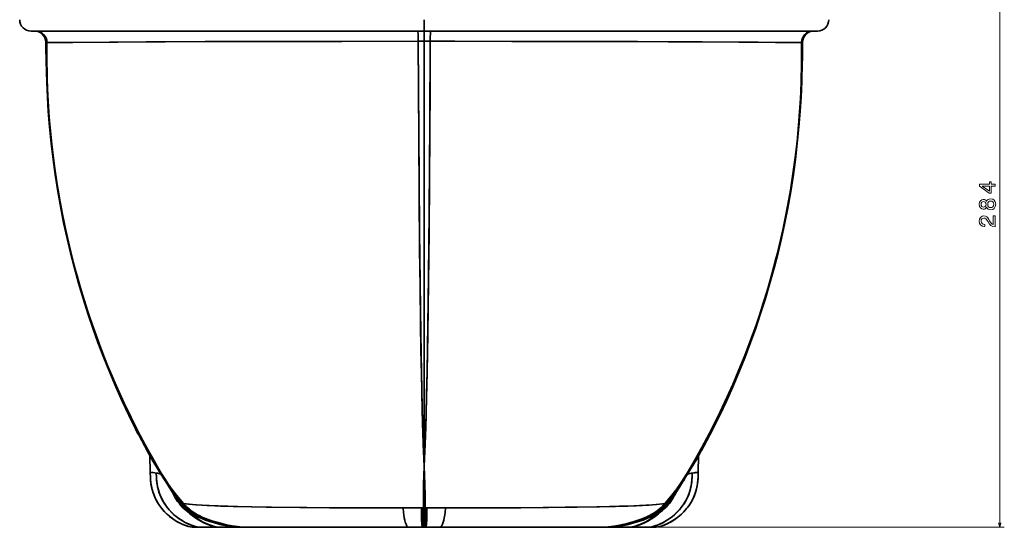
# Model space of a CAD drawing. Extents: x 405 to 1701, y 24 to 1432.
# Tile 4 of 7: x 417 to 850, y 928 to 1151. Entities that reach past the tile are written whole.
import ezdxf

# ---------------------------------------------------------------- set-up
doc = ezdxf.new("R2010")
doc.units = 0

msp = doc.modelspace()

# ---------------------------------------------------------------- linework, layer by layer
at = {"color": 8, "lineweight": 13}
for p, q in [((847.74, 927.63), (847.74, 1212)), ((676.46, 927.63), (849.74, 927.63))]:
    msp.add_line(p, q, dxfattribs=at)
at = {"color": 7, "lineweight": 35, "ltscale": 0.125}
msp.add_line((594.51, 1146.08), (594.51, 1151.08), dxfattribs=at)
msp.add_line((594.51, 1146.08), (594.51, 1151.08), dxfattribs=at)
at = {"color": 7, "lineweight": 35, "ltscale": 0.059012}
msp.add_line((594.51, 1148.44), (594.51, 1146.08), dxfattribs=at)
msp.add_line((594.51, 1148.44), (594.51, 1146.08), dxfattribs=at)
at = {"color": 7, "lineweight": 35}
for p, q in [((594.51, 1146.08), (421.52, 1146.08)), ((594.51, 1146.08), (421.53, 1146.08)), ((767.51, 1146.08), (594.51, 1146.08)), ((767.49, 1146.08), (594.51, 1146.08)), ((594.51, 954.39), (594.51, 1141.57)), ((594.51, 1141.57), (594.51, 954.39)), ((587.26, 927.63), (514.56, 927.63)), ((514.56, 927.63), (587.26, 927.63)), ((601.76, 927.63), (674.46, 927.63)), ((674.46, 927.63), (601.76, 927.63))]:
    msp.add_line(p, q, dxfattribs=at)
at = {"color": 7, "lineweight": 35, "ltscale": 0.112762}
msp.add_line((594.51, 1141.57), (594.51, 1146.08), dxfattribs=at)
msp.add_line((594.51, 1141.57), (594.51, 1146.08), dxfattribs=at)
at = {"color": 7, "lineweight": 35, "ltscale": 0.00018916}
for p, q in [((428.06, 1141.1), (428.06, 1141.09)), ((760.96, 1141.09), (760.96, 1141.1))]:
    msp.add_line(p, q, dxfattribs=at)
at = {"color": 7, "lineweight": 35, "ltscale": 0.046354}
msp.add_line((428.07, 1139.24), (428.06, 1141.1), dxfattribs=at)
at = {"color": 7, "lineweight": 35, "ltscale": 0.000399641}
msp.add_line((428.08, 1141.08), (428.06, 1141.09), dxfattribs=at)
at = {"color": 7, "lineweight": 35, "ltscale": 0.001075}
for p, q in [((428.12, 1141.07), (428.08, 1141.08)), ((760.94, 1141.08), (760.9, 1141.07))]:
    msp.add_line(p, q, dxfattribs=at)
at = {"color": 7, "lineweight": 35, "ltscale": 0.001082}
msp.add_line((428.12, 1141.07), (428.08, 1141.08), dxfattribs=at)
at = {"color": 7, "lineweight": 35, "ltscale": 0.000208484}
msp.add_line((428.13, 1141.07), (428.12, 1141.07), dxfattribs=at)
at = {"color": 7, "lineweight": 35, "ltscale": 0.000202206}
for p, q in [((428.13, 1141.07), (428.12, 1141.07)), ((760.89, 1141.07), (760.9, 1141.07))]:
    msp.add_line(p, q, dxfattribs=at)
at = {"color": 7, "lineweight": 35, "ltscale": 0.000194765}
msp.add_line((428.14, 1141.07), (428.13, 1141.07), dxfattribs=at)
at = {"color": 7, "lineweight": 35, "ltscale": 0.000206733}
for p, q in [((428.14, 1141.07), (428.13, 1141.07)), ((760.88, 1141.07), (760.89, 1141.07))]:
    msp.add_line(p, q, dxfattribs=at)
at = {"color": 7, "lineweight": 35, "ltscale": 0.000620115}
for p, q in [((428.44, 1141.01), (428.47, 1141.01)), ((760.58, 1141.01), (760.55, 1141.01))]:
    msp.add_line(p, q, dxfattribs=at)
at = {"color": 7, "lineweight": 35, "ltscale": 0.000627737}
for p, q in [((428.47, 1141.01), (428.44, 1141.01)), ((760.58, 1141.01), (760.55, 1141.01))]:
    msp.add_line(p, q, dxfattribs=at)
at = {"color": 7, "lineweight": 35, "ltscale": 0.000195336}
msp.add_line((458.69, 1141.22), (458.68, 1141.22), dxfattribs=at)
at = {"color": 7, "lineweight": 35, "ltscale": 0.066208}
for p, q in [((591.86, 1141.57), (594.51, 1141.57)), ((594.51, 1141.57), (591.86, 1141.57)), ((597.16, 1141.57), (594.51, 1141.57)), ((597.16, 1141.57), (594.51, 1141.57))]:
    msp.add_line(p, q, dxfattribs=at)
at = {"color": 7, "lineweight": 35, "ltscale": 0.000195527}
msp.add_line((760.89, 1141.07), (760.88, 1141.07), dxfattribs=at)
at = {"color": 7, "lineweight": 35, "ltscale": 0.000207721}
msp.add_line((760.9, 1141.07), (760.89, 1141.07), dxfattribs=at)
at = {"color": 7, "lineweight": 35, "ltscale": 0.001081}
msp.add_line((760.9, 1141.07), (760.94, 1141.08), dxfattribs=at)
at = {"color": 7, "lineweight": 35, "ltscale": 0.000400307}
msp.add_line((760.94, 1141.08), (760.96, 1141.09), dxfattribs=at)
at = {"color": 7, "lineweight": 35, "ltscale": 0.046375}
msp.add_line((760.95, 1139.24), (760.96, 1141.1), dxfattribs=at)
at = {"color": 7, "lineweight": 35, "ltscale": 0.009128}
for p, q in [((428.08, 1138.61), (428.07, 1138.97)), ((760.94, 1138.61), (760.95, 1138.97))]:
    msp.add_line(p, q, dxfattribs=at)
at = {"color": 7, "lineweight": 35, "ltscale": 0.002311}
msp.add_line((592.22, 1079.76), (592.22, 1079.66), dxfattribs=at)
at = {"color": 7, "lineweight": 35, "ltscale": 0.186343}
msp.add_line((473.95, 951.79), (473.78, 959.25), dxfattribs=at)
msp.add_line((473.95, 951.79), (473.78, 959.25), dxfattribs=at)
at = {"color": 7, "lineweight": 35, "ltscale": 0.186375}
msp.add_line((715.24, 959.25), (715.07, 951.79), dxfattribs=at)
at = {"color": 7, "lineweight": 35, "ltscale": 0.186364}
msp.add_line((715.07, 951.79), (715.24, 959.25), dxfattribs=at)
at = {"color": 7, "lineweight": 35, "ltscale": 0.455504}
msp.add_line((594.51, 936.17), (594.51, 954.39), dxfattribs=at)
msp.add_line((594.51, 936.17), (594.51, 954.39), dxfattribs=at)
at = {"color": 7, "lineweight": 35, "ltscale": 0.037079}
msp.add_line((479.36, 949.95), (478.56, 951.21), dxfattribs=at)
at = {"color": 7, "lineweight": 35, "ltscale": 0.037076}
msp.add_line((709.66, 949.95), (710.46, 951.21), dxfattribs=at)
at = {"color": 7, "lineweight": 35, "ltscale": 0.001466}
msp.add_line((488.58, 938.11), (488.64, 938.1), dxfattribs=at)
at = {"color": 7, "lineweight": 35, "ltscale": 0.00147}
for p, q in [((488.64, 938.1), (488.58, 938.11)), ((700.44, 938.11), (700.38, 938.1))]:
    msp.add_line(p, q, dxfattribs=at)
at = {"color": 7, "lineweight": 35, "ltscale": 0.198819}
for p, q in [((577.24, 936.18), (585.19, 936.17)), ((603.83, 936.17), (611.79, 936.18))]:
    msp.add_line(p, q, dxfattribs=at)
at = {"color": 7, "lineweight": 35, "ltscale": 0.198818}
for p, q in [((585.19, 936.17), (577.24, 936.18)), ((603.83, 936.17), (611.79, 936.18))]:
    msp.add_line(p, q, dxfattribs=at)
at = {"color": 7, "lineweight": 35, "ltscale": 0.2039}
for p, q in [((585.19, 936.17), (593.34, 936.17)), ((585.19, 936.17), (593.34, 936.17)), ((595.68, 936.17), (603.83, 936.17))]:
    msp.add_line(p, q, dxfattribs=at)
at = {"color": 7, "lineweight": 35, "ltscale": 0.014572}
for p, q in [((593.34, 936.17), (593.93, 936.17)), ((593.34, 936.17), (593.93, 936.17)), ((595.09, 936.17), (595.68, 936.17)), ((595.09, 936.17), (595.68, 936.17))]:
    msp.add_line(p, q, dxfattribs=at)
at = {"color": 7, "lineweight": 35, "ltscale": 0.005872}
for p, q in [((593.93, 936.17), (594.16, 936.17)), ((593.93, 936.17), (594.16, 936.17)), ((594.86, 936.17), (595.09, 936.17)), ((594.86, 936.17), (595.09, 936.17))]:
    msp.add_line(p, q, dxfattribs=at)
at = {"color": 7, "lineweight": 35, "ltscale": 0.008707}
for p, q in [((594.16, 936.17), (594.51, 936.17)), ((594.16, 936.17), (594.51, 936.17)), ((594.86, 936.17), (594.51, 936.17)), ((594.51, 936.17), (594.86, 936.17))]:
    msp.add_line(p, q, dxfattribs=at)
at = {"color": 7, "lineweight": 35, "ltscale": 0.213455}
msp.add_line((594.51, 936.17), (594.51, 927.63), dxfattribs=at)
msp.add_line((594.51, 936.17), (594.51, 927.63), dxfattribs=at)
at = {"color": 7, "lineweight": 35, "ltscale": 0.203899}
msp.add_line((595.68, 936.17), (603.83, 936.17), dxfattribs=at)
at = {"color": 7, "lineweight": 35, "ltscale": 0.001465}
msp.add_line((700.38, 938.1), (700.44, 938.11), dxfattribs=at)
at = {"color": 7, "lineweight": 35, "ltscale": 0.073183}
for p, q in [((495.32, 927.63), (492.39, 927.63)), ((492.39, 927.63), (495.32, 927.63))]:
    msp.add_line(p, q, dxfattribs=at)
at = {"color": 7, "lineweight": 35, "ltscale": 0.202825}
for p, q in [((503.43, 927.63), (495.32, 927.63)), ((495.32, 927.63), (503.43, 927.63))]:
    msp.add_line(p, q, dxfattribs=at)
at = {"color": 7, "lineweight": 35, "ltscale": 0.004914}
for p, q in [((503.63, 927.63), (503.43, 927.63)), ((503.43, 927.63), (503.63, 927.63))]:
    msp.add_line(p, q, dxfattribs=at)
at = {"color": 7, "lineweight": 35, "ltscale": 0.004913}
for p, q in [((503.82, 927.63), (503.63, 927.63)), ((503.63, 927.63), (503.82, 927.63))]:
    msp.add_line(p, q, dxfattribs=at)
at = {"color": 7, "lineweight": 35, "ltscale": 0.001221}
for p, q in [((503.87, 927.63), (503.82, 927.63)), ((503.82, 927.63), (503.87, 927.63))]:
    msp.add_line(p, q, dxfattribs=at)
at = {"color": 7, "lineweight": 35, "ltscale": 0.196186}
for p, q in [((511.72, 927.63), (503.87, 927.63)), ((503.87, 927.63), (511.72, 927.63))]:
    msp.add_line(p, q, dxfattribs=at)
at = {"color": 7, "lineweight": 35, "ltscale": 0.015108}
for p, q in [((512.32, 927.63), (511.72, 927.63)), ((511.72, 927.63), (512.32, 927.63)), ((676.7, 927.63), (677.3, 927.63)), ((677.3, 927.63), (676.7, 927.63))]:
    msp.add_line(p, q, dxfattribs=at)
at = {"color": 7, "lineweight": 35, "ltscale": 0.030212}
for p, q in [((513.53, 927.63), (512.32, 927.63)), ((512.32, 927.63), (513.53, 927.63)), ((675.49, 927.63), (676.7, 927.63)), ((676.7, 927.63), (675.49, 927.63))]:
    msp.add_line(p, q, dxfattribs=at)
at = {"color": 7, "lineweight": 35, "ltscale": 0.025713}
for p, q in [((514.56, 927.63), (513.53, 927.63)), ((513.53, 927.63), (514.56, 927.63)), ((674.46, 927.63), (675.49, 927.63)), ((675.49, 927.63), (674.46, 927.63))]:
    msp.add_line(p, q, dxfattribs=at)
at = {"color": 7, "lineweight": 35, "ltscale": 0.158131}
for p, q in [((593.59, 927.63), (587.26, 927.63)), ((587.26, 927.63), (593.59, 927.63)), ((595.43, 927.63), (601.76, 927.63)), ((601.76, 927.63), (595.43, 927.63))]:
    msp.add_line(p, q, dxfattribs=at)
at = {"color": 7, "lineweight": 35, "ltscale": 0.011305}
for p, q in [((594.04, 927.63), (593.59, 927.63)), ((593.59, 927.63), (594.04, 927.63)), ((594.98, 927.63), (595.43, 927.63)), ((595.43, 927.63), (594.98, 927.63))]:
    msp.add_line(p, q, dxfattribs=at)
at = {"color": 7, "lineweight": 35, "ltscale": 0.011752}
for p, q in [((594.51, 927.63), (594.04, 927.63)), ((594.04, 927.63), (594.51, 927.63)), ((594.51, 927.63), (594.98, 927.63)), ((594.98, 927.63), (594.51, 927.63))]:
    msp.add_line(p, q, dxfattribs=at)
at = {"color": 7, "lineweight": 35, "ltscale": 0.196185}
for p, q in [((677.3, 927.63), (685.15, 927.63)), ((685.15, 927.63), (677.3, 927.63))]:
    msp.add_line(p, q, dxfattribs=at)
at = {"color": 7, "lineweight": 35, "ltscale": 0.001222}
for p, q in [((685.15, 927.63), (685.2, 927.63)), ((685.2, 927.63), (685.15, 927.63))]:
    msp.add_line(p, q, dxfattribs=at)
at = {"color": 7, "lineweight": 35, "ltscale": 0.004912}
for p, q in [((685.2, 927.63), (685.4, 927.63)), ((685.4, 927.63), (685.2, 927.63))]:
    msp.add_line(p, q, dxfattribs=at)
at = {"color": 7, "lineweight": 35, "ltscale": 0.004915}
for p, q in [((685.4, 927.63), (685.59, 927.63)), ((685.59, 927.63), (685.4, 927.63))]:
    msp.add_line(p, q, dxfattribs=at)
at = {"color": 7, "lineweight": 35, "ltscale": 0.202826}
for p, q in [((685.59, 927.63), (693.71, 927.63)), ((693.71, 927.63), (685.59, 927.63))]:
    msp.add_line(p, q, dxfattribs=at)
at = {"color": 7, "lineweight": 35, "ltscale": 0.073181}
for p, q in [((693.71, 927.63), (696.63, 927.63)), ((696.63, 927.63), (693.71, 927.63))]:
    msp.add_line(p, q, dxfattribs=at)
at = {"color": 7, "lineweight": 35}
for points in [[(428.06, 1141.09), (428.07, 1139.35), (428.14, 1134.05), (428.28, 1128.64), (428.49, 1123.08), (428.92, 1115.4), (429.2, 1111.44), (429.53, 1107.37), (429.91, 1103.2)], [(428.15, 1141.07), (428.08, 1140.3), (428.07, 1139.15), (428.08, 1138.77)], [(428.14, 1141.07), (428.14, 1141.07), (428.15, 1141.07), (428.15, 1141.07), (428.15, 1141.07), (428.15, 1141.07), (428.16, 1141.06), (428.44, 1141.01)], [(428.44, 1141.01), (428.16, 1141.06), (428.15, 1141.07), (428.15, 1141.07)], [(428.47, 1141.01), (428.45, 1133.73), (428.56, 1126.47), (428.82, 1119.28), (429.03, 1115.27), (429.5, 1108.1), (430.12, 1100.93), (430.88, 1093.78), (431.78, 1086.65), (432.81, 1079.54), (433.99, 1072.46), (435.31, 1065.41), (436.76, 1058.38), (438.36, 1051.39), (440.09, 1044.43), (441.96, 1037.5), (443.97, 1030.61), (446.12, 1023.75), (448.34, 1017.12), (450.69, 1010.53), (453.17, 1003.97), (455.79, 997.44), (456.79, 995.05), (459.68, 988.38), (462.44, 982.33), (465.49, 975.99), (468.2, 970.6), (471.01, 965.26), (473.91, 959.96), (476.91, 954.7), (479.24, 950.76), (480.7, 948.43), (482.03, 946.43), (484.11, 943.55), (486.32, 940.77), (488.64, 938.1)], [(488.64, 938.1), (486.96, 940.01), (485.45, 941.84), (483.43, 944.47), (482, 946.48), (480.19, 949.21), (478.53, 951.95), (476.38, 955.62), (474.75, 958.47), (472.34, 962.8), (470.7, 965.83), (468.25, 970.5), (466.58, 973.8), (464.15, 978.73), (461.68, 983.96), (459.89, 987.9), (457.62, 993.1), (455.19, 998.92), (453.56, 1002.98), (451.16, 1009.24), (448.77, 1015.87), (446.46, 1022.7), (444.82, 1027.83), (443.24, 1033.05), (441.74, 1038.3), (440.54, 1042.72), (439.4, 1047.14), (438.01, 1052.87), (436.73, 1058.55), (435.7, 1063.43), (434.76, 1068.24), (433.96, 1072.63), (433.23, 1076.94), (432.28, 1083.07), (431.46, 1089.02), (430.75, 1094.86), (430.15, 1100.63), (429.64, 1106.37), (429.22, 1112.1), (428.89, 1117.87), (428.64, 1123.75), (428.47, 1131.29), (428.45, 1139.74), (428.47, 1141.01)], [(591.86, 1141.57), (558.3, 1141.55), (498.15, 1141.41), (480.52, 1141.33), (438.83, 1141.09), (428.47, 1141.01)], [(428.47, 1141.01), (439.94, 1141.09), (472.2, 1141.29), (500.62, 1141.41), (555.96, 1141.55), (591.86, 1141.57)], [(591.86, 1141.57), (591.96, 1121.1), (592.21, 1080.76), (592.41, 1057.81), (592.65, 1035.18), (592.95, 1012.92), (593.25, 995.79), (593.64, 979.01), (593.86, 971.65), (594.1, 964.38), (594.51, 954.39)], [(594.51, 954.39), (593.95, 968.71), (593.64, 979.05), (593.39, 989.52), (593.07, 1005.82), (592.88, 1017.36), (592.66, 1033.61), (592.48, 1049.92), (592.26, 1074.29), (592.08, 1099.15), (591.86, 1141.57)], [(597.16, 1141.57), (596.98, 1105.83), (596.7, 1066.88), (596.56, 1051.63), (596.27, 1026.6), (596.14, 1017.29), (595.78, 996.21), (595.56, 986.19), (595.3, 976.3), (595.08, 968.86), (594.81, 961.51), (594.53, 954.81), (594.51, 954.39)], [(597.16, 1141.57), (597.06, 1121.1), (596.81, 1080.76), (596.62, 1057.81), (596.38, 1035.18), (596.07, 1012.92), (595.77, 995.79), (595.38, 979.01), (595.16, 971.65), (594.92, 964.38), (594.51, 954.39)], [(760.55, 1141.01), (741.4, 1141.15), (701.91, 1141.36), (670.59, 1141.47), (607.95, 1141.57), (597.16, 1141.57)], [(760.55, 1141.01), (749.08, 1141.09), (716.82, 1141.29), (688.4, 1141.41), (633.06, 1141.55), (597.16, 1141.57)], [(760.55, 1141.01), (760.57, 1139.53), (760.55, 1131.24), (760.4, 1124.47), (760.18, 1118.83), (759.94, 1114.31), (759.55, 1108.55), (759.23, 1104.5), (758.85, 1100.36), (758.43, 1096.34), (757.97, 1092.32), (757.47, 1088.3), (756.91, 1084.26), (756.3, 1080.14), (755.63, 1076), (754.52, 1069.66), (753.23, 1063.03), (751.79, 1056.25), (750.95, 1052.6), (750.07, 1048.93), (749.06, 1044.92), (748, 1040.9), (746.98, 1037.22), (745.93, 1033.55), (744.83, 1029.87), (743.7, 1026.24), (741.99, 1020.96), (740.22, 1015.79), (738.57, 1011.19), (736.9, 1006.69), (735.26, 1002.46), (732.81, 996.43), (730.96, 992.06), (728.12, 985.67), (727.55, 984.42), (724.72, 978.43), (722.95, 974.81), (721.31, 971.57), (718.91, 966.94), (716.47, 962.42), (713.27, 956.71), (710.17, 951.41), (708.66, 948.96), (706.94, 946.36), (705.26, 944.01), (703.49, 941.74), (701.4, 939.25), (700.38, 938.1)], [(700.38, 938.1), (701.97, 939.91), (703.98, 942.35), (705.66, 944.56), (707.34, 946.94), (708.77, 949.12), (710.5, 951.97), (712.99, 956.21), (716.22, 961.96), (718.83, 966.79), (720.33, 969.65), (723.51, 975.94), (725.58, 980.22), (728.57, 986.66), (730.3, 990.55), (733, 996.89), (735.55, 1003.2), (737.97, 1009.55), (739.52, 1013.81), (741.22, 1018.69), (742.85, 1023.58), (744.4, 1028.49), (745.71, 1032.81), (747.51, 1039.13), (749.42, 1046.34), (749.79, 1047.8), (751.46, 1054.8), (752.99, 1061.83), (754.38, 1068.89), (755.63, 1075.98), (756.74, 1083.1), (757.71, 1090.24), (758.54, 1097.4), (759.23, 1104.57), (759.78, 1111.76), (760.19, 1118.95), (760.35, 1122.83), (760.52, 1129.15), (760.58, 1135.09), (760.55, 1141.01)], [(759.11, 1103.22), (759.49, 1107.37), (759.82, 1111.44), (760.1, 1115.4), (760.53, 1123.08), (760.8, 1130.47), (760.94, 1137.63), (760.95, 1139.36), (760.96, 1141.09)], [(760.88, 1141.07), (760.87, 1141.07), (760.87, 1141.06), (760.87, 1141.06), (760.65, 1141.02), (760.58, 1141.01)], [(760.88, 1141.07), (760.88, 1141.07), (760.88, 1141.07), (760.88, 1141.07), (760.88, 1141.07), (760.87, 1141.07), (760.86, 1141.06), (760.58, 1141.01)], [(760.88, 1141.07), (760.94, 1140.3), (760.95, 1139.15), (760.95, 1138.77)], [(428.08, 1138.77), (428.16, 1132.62), (428.41, 1123.91), (428.73, 1117.02), (429.11, 1110.86), (429.66, 1103.88), (430.36, 1096.74), (431.21, 1089.5), (432.1, 1082.94), (433.28, 1075.43), (434.57, 1068.14), (435.85, 1061.64), (437.35, 1054.7), (438.83, 1048.49), (440.43, 1042.23), (442.38, 1035.11), (444.4, 1028.32), (446.49, 1021.75), (448.82, 1014.92), (450.97, 1008.94), (453.51, 1002.25), (456.11, 995.79), (458.78, 989.45), (461.57, 983.21), (464.5, 976.94), (467.47, 970.95), (468.56, 968.83)], [(760.95, 1138.77), (760.86, 1132.62), (760.61, 1123.91), (760.3, 1117.02), (759.91, 1110.86), (759.36, 1103.88), (758.66, 1096.74), (757.81, 1089.5), (756.92, 1082.94), (755.74, 1075.42), (754.45, 1068.14), (753.17, 1061.64), (751.67, 1054.7), (750.19, 1048.49), (748.6, 1042.23), (746.64, 1035.11), (744.62, 1028.32), (742.53, 1021.75), (740.21, 1014.92), (738.05, 1008.94), (735.51, 1002.26), (732.92, 995.79), (730.24, 989.45), (727.46, 983.21), (724.52, 976.95), (721.55, 970.95), (720.46, 968.83)], [(450.81, 1010.19), (452.26, 1006.22), (453.72, 1002.35), (455.19, 998.59), (456.67, 994.92), (458.15, 991.35), (459.64, 987.86), (461.13, 984.48), (462.62, 981.19), (465.58, 974.93)], [(465.58, 974.93), (463.38, 979.54), (461.26, 984.17), (459.22, 988.84), (457.72, 992.36), (456.27, 995.89), (453.48, 1003), (450.82, 1010.17)], [(723.43, 974.92), (725.63, 979.52), (727.75, 984.16), (729.8, 988.83), (731.3, 992.35), (732.75, 995.89), (735.55, 1003.01), (738.2, 1010.18)], [(723.44, 974.92), (726.41, 981.2), (729.38, 987.86), (731.61, 993.11), (733.82, 998.57), (735.29, 1002.33), (736.74, 1006.18), (738.21, 1010.18)], [(472.6, 961.36), (472.59, 961.32), (472.59, 961.3), (472.59, 961.29), (472.58, 961.28), (472.58, 961.28), (472.58, 961.28), (472.57, 961.28), (472.56, 961.3), (472.52, 961.38), (472.43, 961.6), (472.23, 961.95), (471.95, 962.49), (471.54, 963.31)], [(716.42, 961.36), (716.43, 961.32), (716.43, 961.3), (716.44, 961.29), (716.44, 961.28), (716.44, 961.28), (716.44, 961.28), (716.44, 961.28), (716.45, 961.28), (716.46, 961.3), (716.5, 961.38), (716.6, 961.6), (716.79, 961.95), (717.07, 962.49), (717.48, 963.31)], [(472.6, 961.36), (475.31, 956.56), (476.66, 954.29), (478.67, 951.04), (479.34, 950)], [(709.68, 950), (712.02, 953.73), (714.26, 957.52), (716.42, 961.36)], [(709.68, 950), (711.69, 953.19), (714.38, 957.73), (716.42, 961.36)], [(594.16, 936.17), (594.16, 941.34), (594.26, 946.65), (594.51, 954.39)], [(594.51, 954.39), (594.27, 946.8), (594.16, 941.41), (594.16, 936.17)], [(594.51, 954.39), (594.66, 949.75), (594.76, 946.66), (594.86, 941.34), (594.86, 936.17)], [(594.51, 954.39), (594.75, 946.8), (594.86, 941.41), (594.86, 936.17)], [(492.39, 927.63), (490.7, 928.05), (489.04, 928.6), (487.43, 929.28), (485.87, 930.09), (484.38, 931.01), (482.95, 932.05), (481.5, 933.28), (480.14, 934.62), (478.9, 936.07), (477.78, 937.6), (477.26, 938.4), (476.79, 939.22), (476.17, 940.41), (475.64, 941.63), (475.18, 942.88), (474.89, 943.83), (474.65, 944.78), (474.44, 945.76), (474.28, 946.75), (474.09, 948.43), (474.02, 949.55), (473.95, 951.79)], [(473.95, 951.79), (474.01, 949.77), (474.07, 948.76), (474.21, 947.24), (474.38, 946.1), (474.6, 944.97), (475.04, 943.32), (475.61, 941.71), (476.31, 940.13), (477.15, 938.59), (477.99, 937.29), (478.92, 936.04), (479.94, 934.84), (481.17, 933.58), (482.5, 932.41), (483.9, 931.34), (485.37, 930.38), (486.9, 929.54), (488.24, 928.92), (489.6, 928.4), (490.99, 927.97), (492.39, 927.63)], [(476.6, 951.51), (476.69, 949.52), (476.76, 948.53), (476.92, 947.03), (477.09, 945.91), (477.33, 944.8), (477.79, 943.13), (478.4, 941.49), (479.16, 939.87), (480.06, 938.3), (481.1, 936.79), (482.25, 935.36), (483.52, 934.02), (484.4, 933.19), (485.32, 932.41)], [(485.32, 932.41), (483.91, 933.64), (482.59, 934.98), (481.39, 936.41), (480.31, 937.92), (479.36, 939.5), (478.7, 940.81), (478.14, 942.14), (477.68, 943.49), (477.4, 944.5), (477.17, 945.51), (476.98, 946.57), (476.84, 947.62), (476.73, 948.92), (476.67, 949.78), (476.6, 951.51)], [(479.91, 949.13), (482.29, 945.63), (483.88, 943.44), (485.46, 941.37), (487.81, 938.49)], [(487.81, 938.49), (485.95, 940.75), (484.16, 943.06), (482.43, 945.43), (481.17, 947.24), (479.94, 949.07)], [(715.07, 951.79), (715.01, 949.63), (714.94, 948.55), (714.77, 946.94), (714.58, 945.73), (714.32, 944.53), (713.88, 943), (713.33, 941.51), (712.67, 940.05), (711.9, 938.65), (711.04, 937.3), (709.96, 935.86), (708.77, 934.51), (707.49, 933.25), (706.12, 932.08), (704.69, 931.04), (703.2, 930.12), (701.64, 929.31), (700.03, 928.62), (698.38, 928.06), (696.63, 927.63)], [(696.63, 927.63), (698.3, 928.04), (699.95, 928.59), (701.56, 929.27), (703.12, 930.07), (704.75, 931.08), (706.29, 932.22), (707.74, 933.48), (709.09, 934.85), (710.32, 936.31), (711.24, 937.59), (712.06, 938.91), (712.79, 940.29), (713.41, 941.7), (713.92, 943.11), (714.32, 944.54), (714.62, 945.99), (714.77, 946.95), (714.88, 947.92), (714.98, 949.21), (715.03, 950.08), (715.07, 951.79)], [(701.21, 938.49), (703.57, 941.39), (705.15, 943.45), (707.52, 946.77), (709.11, 949.13)], [(701.21, 938.49), (703.07, 940.75), (704.86, 943.06), (706.59, 945.43), (707.85, 947.24), (709.08, 949.07)], [(712.42, 951.51), (712.33, 949.52), (712.27, 948.53), (712.1, 947.03), (711.93, 945.91), (711.69, 944.8), (711.23, 943.13), (710.62, 941.49), (709.86, 939.87), (708.96, 938.3), (707.92, 936.79), (706.77, 935.36), (705.5, 934.02), (704.62, 933.19), (703.7, 932.41)], [(703.7, 932.41), (705.11, 933.64), (706.43, 934.98), (707.63, 936.41), (708.72, 937.92), (709.66, 939.5), (710.32, 940.81), (710.88, 942.14), (711.34, 943.49), (711.62, 944.5), (711.85, 945.51), (712.04, 946.57), (712.18, 947.62), (712.3, 948.92), (712.35, 949.78), (712.42, 951.51)], [(484.28, 941.9), (483.54, 943.18), (482.22, 945.37), (480.45, 948.21)], [(704.74, 941.9), (705.48, 943.18), (706.81, 945.37), (708.57, 948.21)], [(484.28, 941.9), (484.76, 941.12), (485.36, 940.39), (485.95, 939.81)], [(484.28, 941.9), (484.68, 941.23), (485.09, 940.69), (485.55, 940.19), (485.95, 939.81)], [(484.38, 941.72), (485.23, 940.21), (485.97, 939.06), (486.61, 938.19), (487.3, 937.35), (488.06, 936.55), (488.86, 935.79), (489.73, 935.06), (491.14, 934.01), (492.71, 933), (494.51, 931.98), (495, 931.72), (495.01, 931.72), (495.01, 931.72), (494.5, 932), (493.28, 932.74), (491.85, 933.72), (490.78, 934.59)], [(704.64, 941.72), (703.79, 940.21), (703.05, 939.05), (702.4, 938.18), (701.71, 937.35), (700.95, 936.55), (700.15, 935.79), (699.28, 935.05), (697.88, 934.01), (696.31, 933), (694.51, 931.98), (694.01, 931.72)], [(703.07, 939.81), (703.66, 940.39), (704.18, 941.01), (704.62, 941.67), (704.74, 941.9)], [(704.74, 941.9), (704.26, 941.12), (703.66, 940.39), (703.07, 939.81)], [(485.95, 939.81), (487, 938.41), (487.55, 937.73), (488.46, 936.74), (489.4, 935.84), (490.44, 934.98), (491.61, 934.13), (492.88, 933.34), (494.21, 932.6), (495.26, 932.08), (496.34, 931.6), (498.25, 930.83), (500.22, 930.14), (502.24, 929.53), (503.77, 929.12), (505.31, 928.75), (508.38, 928.13), (510.06, 927.86), (511.72, 927.63)], [(485.95, 939.81), (487, 938.41), (487.55, 937.73), (488.46, 936.74), (489.4, 935.84), (490.44, 934.98), (491.61, 934.13), (492.87, 933.34), (494.21, 932.6), (495.26, 932.08), (496.33, 931.6), (498.24, 930.83), (500.22, 930.14), (502.23, 929.53), (503.76, 929.12), (505.3, 928.75), (508.38, 928.14), (510.06, 927.86), (511.72, 927.63)], [(486.54, 939.33), (487.61, 937.98), (488.19, 937.31), (489.12, 936.35), (490.07, 935.49), (491.1, 934.68), (492.3, 933.85), (493.59, 933.08), (494.95, 932.37), (496.01, 931.87), (497.11, 931.4), (499.04, 930.66), (501.03, 930), (503.06, 929.41), (504.6, 929.02), (506.15, 928.67), (509.25, 928.08), (512.32, 927.63)], [(486.54, 939.33), (487.61, 937.98), (488.19, 937.31), (489.12, 936.35), (490.07, 935.49), (491.1, 934.68), (492.3, 933.85), (493.59, 933.08), (494.95, 932.37), (496.01, 931.87), (497.11, 931.4), (499.04, 930.66), (501.03, 930), (503.06, 929.41), (504.6, 929.02), (506.15, 928.67), (509.25, 928.08), (512.32, 927.63)], [(487.81, 938.49), (487.95, 938.37), (488.02, 938.3)], [(487.81, 938.49), (489, 937.13), (489.64, 936.48), (490.67, 935.52), (491.56, 934.81), (492.51, 934.13), (493.75, 933.35), (495.07, 932.62), (496.47, 931.95), (497.56, 931.48), (498.68, 931.04), (500.14, 930.52), (501.64, 930.04), (503.17, 929.6), (504.72, 929.2), (507.85, 928.52), (510.96, 927.98), (513.53, 927.63)], [(487.81, 938.49), (488.93, 937.21), (490.13, 936.01), (491.31, 935), (492.18, 934.36), (493.08, 933.75), (494.05, 933.17), (495.05, 932.63), (496.68, 931.86), (498.37, 931.16), (500.1, 930.53), (501.42, 930.11), (502.75, 929.72), (505.66, 928.98), (508.28, 928.43), (510.91, 927.99), (513.53, 927.63)], [(488.02, 938.3), (487.93, 938.39), (487.81, 938.49)], [(488.02, 938.3), (488.48, 938.13), (488.58, 938.11)], [(488.58, 938.11), (488.2, 938.21), (488.02, 938.3)], [(488.64, 938.1), (490.81, 937.82), (494.38, 937.51), (498.96, 937.24), (503.79, 937.03), (512.29, 936.77), (525.03, 936.53), (542.84, 936.33), (567.55, 936.2), (577.24, 936.18)], [(492.89, 934.27), (491.81, 935.05), (490.79, 935.9), (489.82, 936.83), (488.64, 938.1)], [(492.89, 934.27), (492, 934.9), (491.18, 935.57), (490.27, 936.38), (489.71, 936.95), (488.64, 938.1)], [(577.24, 936.18), (552.87, 936.27), (539.8, 936.36), (527.29, 936.5), (518.57, 936.64), (510.41, 936.82), (504.88, 936.99), (499.86, 937.19), (496.8, 937.35), (494.05, 937.53), (491.01, 937.8), (489.73, 937.95), (488.64, 938.1)], [(585.19, 936.17), (585.37, 934.13), (585.49, 933.15), (585.72, 931.75), (585.94, 930.78), (586.19, 929.91), (586.54, 928.95), (586.9, 928.18), (587.26, 927.63)], [(585.19, 936.17), (585.37, 934.13), (585.49, 933.15), (585.72, 931.75), (585.94, 930.78), (586.19, 929.91), (586.54, 928.95), (586.9, 928.18), (587.26, 927.63)], [(593.34, 936.17), (593.35, 932.69), (593.38, 931.12), (593.46, 929.15), (593.59, 927.63)], [(593.34, 936.17), (593.35, 932.69), (593.38, 931.12), (593.46, 929.15), (593.59, 927.63)], [(593.93, 936.17), (593.91, 932.69), (593.96, 929.15), (594.04, 927.63)], [(593.93, 936.17), (593.91, 932.69), (593.96, 929.15), (594.04, 927.63)], [(595.09, 936.17), (595.11, 932.69), (595.06, 929.15), (594.98, 927.63)], [(595.09, 936.17), (595.11, 932.69), (595.06, 929.15), (594.98, 927.63)], [(595.68, 936.17), (595.67, 932.69), (595.64, 931.12), (595.56, 929.15), (595.43, 927.63)], [(595.68, 936.17), (595.67, 932.69), (595.64, 931.12), (595.56, 929.15), (595.43, 927.63)], [(603.83, 936.17), (603.65, 934.13), (603.53, 933.15), (603.3, 931.75), (603.08, 930.78), (602.83, 929.91), (602.49, 928.95), (602.12, 928.18), (601.76, 927.63)], [(603.83, 936.17), (603.65, 934.13), (603.53, 933.15), (603.3, 931.75), (603.08, 930.78), (602.83, 929.91), (602.49, 928.95), (602.12, 928.18), (601.76, 927.63)], [(611.79, 936.18), (637.06, 936.27), (656.58, 936.43), (671.62, 936.66), (680.44, 936.87), (687.82, 937.13), (693.31, 937.42), (696.69, 937.67), (699.36, 937.95), (700.38, 938.1)], [(611.79, 936.18), (636.16, 936.27), (649.22, 936.36), (661.73, 936.5), (670.45, 936.64), (678.61, 936.82), (684.14, 936.99), (689.17, 937.19), (692.22, 937.35), (694.97, 937.53), (698.01, 937.8), (699.29, 937.95), (700.38, 938.1)], [(701.21, 938.49), (700.02, 937.13), (699.38, 936.48), (698.35, 935.52), (697.46, 934.81), (696.51, 934.13), (695.27, 933.35), (693.95, 932.62), (692.55, 931.95), (691.46, 931.48), (690.34, 931.04), (688.88, 930.52), (687.38, 930.04), (685.85, 929.6), (684.3, 929.2), (681.17, 928.52), (678.06, 927.98), (675.49, 927.63)], [(675.49, 927.63), (678.43, 928.03), (681.37, 928.56), (684.31, 929.21), (686.73, 929.85), (689.1, 930.6), (690.39, 931.06), (691.65, 931.56), (692.66, 932), (693.65, 932.47), (695.18, 933.29), (696.63, 934.21), (697.85, 935.12), (698.68, 935.82), (699.46, 936.56), (700.36, 937.5), (701.21, 938.49)], [(702.49, 939.33), (701.41, 937.98), (700.83, 937.31), (699.9, 936.35), (698.95, 935.49), (697.92, 934.68), (696.72, 933.85), (695.43, 933.08), (694.07, 932.37), (693.01, 931.87), (691.92, 931.4), (689.98, 930.66), (687.99, 930), (685.96, 929.41), (684.42, 929.02), (682.87, 928.67), (679.78, 928.08), (676.7, 927.63)], [(702.49, 939.33), (701.41, 937.98), (700.83, 937.31), (699.9, 936.35), (698.95, 935.49), (697.92, 934.68), (696.72, 933.85), (695.43, 933.08), (694.07, 932.37), (693.01, 931.87), (691.92, 931.4), (689.98, 930.66), (687.99, 930), (685.96, 929.41), (684.42, 929.02), (682.87, 928.67), (679.77, 928.08), (676.7, 927.63)], [(703.07, 939.81), (702.02, 938.41), (701.47, 937.73), (700.56, 936.74), (699.62, 935.84), (698.58, 934.98), (697.41, 934.13), (696.15, 933.34), (694.81, 932.6), (693.76, 932.08), (692.69, 931.6), (690.77, 930.83), (688.8, 930.14), (686.79, 929.53), (685.25, 929.12), (683.72, 928.75), (680.64, 928.13), (678.96, 927.86), (677.3, 927.63)], [(703.07, 939.81), (702.02, 938.41), (701.47, 937.73), (700.56, 936.74), (699.62, 935.84), (698.58, 934.98), (697.41, 934.13), (696.15, 933.34), (694.81, 932.6), (693.76, 932.08), (692.69, 931.6), (690.78, 930.83), (688.8, 930.14), (686.79, 929.53), (685.26, 929.12), (683.72, 928.75), (680.64, 928.14), (678.96, 927.86), (677.3, 927.63)], [(700.38, 938.1), (699.31, 936.95), (698.75, 936.38), (697.85, 935.57), (697.02, 934.9), (696.13, 934.27)], [(700.38, 938.1), (699.22, 936.85), (697.98, 935.68), (697.08, 934.95), (696.13, 934.27)], [(700.44, 938.11), (700.63, 938.15), (700.98, 938.29), (701, 938.3)], [(701, 938.3), (700.82, 938.21), (700.44, 938.11)], [(701, 938.3), (701.13, 938.43), (701.21, 938.49)], [(701.21, 938.49), (701.09, 938.39), (701, 938.3)], [(485.32, 932.41), (486.6, 931.44), (487.93, 930.56), (489.32, 929.77), (490.75, 929.09), (492.21, 928.5), (493.75, 928.01), (495.32, 927.63)], [(495.32, 927.63), (494.39, 927.84), (493.47, 928.09), (492.56, 928.38), (491.65, 928.71), (490.46, 929.21), (489.29, 929.79), (488.16, 930.43), (486.71, 931.37), (485.32, 932.41)], [(490.02, 934.83), (491.43, 933.55), (492.93, 932.37), (494.51, 931.29), (496.16, 930.32), (497.85, 929.47), (499.7, 928.7), (501.56, 928.09), (503.43, 927.63)], [(490.02, 934.83), (491.43, 933.55), (492.93, 932.37), (494.51, 931.29), (496.16, 930.32), (497.85, 929.47), (499.7, 928.71), (501.56, 928.09), (503.43, 927.63)], [(490.76, 934.28), (492.14, 933.1), (493.59, 932.01), (495.12, 931.02), (496.7, 930.13), (498.32, 929.34), (500.08, 928.63), (501.85, 928.06), (503.63, 927.63)], [(490.76, 934.28), (492.14, 933.1), (493.59, 932.01), (495.12, 931.02), (496.7, 930.13), (498.32, 929.34), (500.08, 928.63), (501.85, 928.06), (503.63, 927.63)], [(491.46, 933.8), (492.81, 932.71), (494.22, 931.7), (495.7, 930.78), (497.22, 929.95), (498.77, 929.23), (500.45, 928.57), (502.14, 928.04), (503.82, 927.63)], [(491.46, 933.8), (492.81, 932.71), (494.22, 931.7), (495.7, 930.78), (497.22, 929.95), (498.77, 929.23), (500.45, 928.57), (502.14, 928.04), (503.82, 927.63)], [(491.63, 933.69), (492.45, 933.01), (493.31, 932.36), (494.19, 931.75), (495.1, 931.16), (496.96, 930.11), (498.88, 929.2), (500.53, 928.56), (502.2, 928.03), (503.87, 927.63)], [(491.63, 933.69), (492.45, 933.01), (493.31, 932.36), (494.19, 931.75), (495.1, 931.16), (496.96, 930.11), (498.88, 929.2), (500.53, 928.56), (502.2, 928.03), (503.87, 927.63)], [(514.56, 927.63), (512.28, 927.93), (510.01, 928.3), (508.25, 928.64), (506.49, 929.01), (504.83, 929.41), (503.19, 929.84), (500.98, 930.51), (499.9, 930.88), (498.31, 931.47), (496.76, 932.13), (495.75, 932.61), (494.76, 933.13), (493.81, 933.67), (492.89, 934.27)], [(514.56, 927.63), (511.45, 928.06), (508.3, 928.63), (505.15, 929.33), (503.59, 929.73), (502.05, 930.18), (500.04, 930.83), (498.1, 931.56), (496.24, 932.37), (494.49, 933.27), (493.67, 933.76), (492.89, 934.27)], [(696.13, 934.27), (695.34, 933.76), (694.51, 933.27), (692.74, 932.35), (690.86, 931.53), (688.91, 930.81), (686.91, 930.16), (684.85, 929.58), (683.29, 929.19), (681.72, 928.83), (679.89, 928.46), (678.07, 928.14), (676.26, 927.86), (674.46, 927.63)], [(696.13, 934.27), (695.3, 933.73), (694.43, 933.22), (693.44, 932.7), (692.42, 932.2), (690.39, 931.35), (688.23, 930.57), (686.01, 929.89), (683.74, 929.29), (681.44, 928.77), (679.69, 928.43), (677.94, 928.12), (674.46, 927.63)], [(697.39, 933.69), (696.57, 933.01), (695.71, 932.36), (694.83, 931.75), (693.92, 931.17), (692.06, 930.11), (690.15, 929.2), (688.49, 928.56), (686.82, 928.03), (685.15, 927.63)], [(697.39, 933.69), (696.57, 933.01), (695.71, 932.36), (694.83, 931.75), (693.92, 931.17), (692.06, 930.11), (690.15, 929.2), (688.49, 928.56), (686.82, 928.03), (685.15, 927.63)], [(697.56, 933.8), (696.21, 932.71), (694.8, 931.7), (693.32, 930.78), (691.81, 929.95), (690.25, 929.23), (688.57, 928.57), (686.89, 928.04), (685.2, 927.63)], [(697.56, 933.8), (696.21, 932.71), (694.8, 931.7), (693.32, 930.78), (691.81, 929.95), (690.25, 929.23), (688.57, 928.57), (686.89, 928.04), (685.2, 927.63)], [(698.26, 934.28), (696.89, 933.1), (695.43, 932.01), (693.9, 931.02), (692.32, 930.13), (690.7, 929.34), (688.94, 928.63), (687.17, 928.06), (685.4, 927.63)], [(698.26, 934.28), (696.89, 933.1), (695.43, 932.01), (693.9, 931.02), (692.32, 930.13), (690.7, 929.34), (688.94, 928.63), (687.17, 928.06), (685.4, 927.63)], [(699, 934.83), (697.59, 933.55), (696.09, 932.37), (694.51, 931.29), (692.86, 930.32), (691.17, 929.47), (689.32, 928.7), (687.46, 928.09), (685.59, 927.63)], [(699, 934.83), (697.59, 933.55), (696.09, 932.37), (694.51, 931.29), (692.86, 930.32), (691.17, 929.47), (689.32, 928.71), (687.46, 928.09), (685.59, 927.63)], [(703.7, 932.41), (702.42, 931.44), (701.09, 930.56), (699.7, 929.77), (698.27, 929.09), (696.81, 928.5), (695.27, 928.01), (693.71, 927.63)], [(693.71, 927.63), (694.63, 927.84), (695.55, 928.09), (696.46, 928.38), (697.37, 928.71), (698.56, 929.21), (699.73, 929.79), (700.86, 930.43), (702.32, 931.37), (703.7, 932.41)]]:
    msp.add_lwpolyline(points, dxfattribs=at)
at = {"color": 8, "lineweight": 13}
for points in [[(845.74, 1077.84), (845.74, 1078.75), (844.01, 1078.75), (844.01, 1079.75), (843.2, 1079.75), (843.2, 1078.75), (838.89, 1078.75), (838.89, 1077.83), (843.12, 1074.76), (844.01, 1074.76), (844.01, 1077.84)], [(843.2, 1075.61), (840.06, 1077.84), (843.2, 1077.84)], [(841.97, 1068.56), (842.25, 1068.05), (842.64, 1067.7), (843.14, 1067.47), (843.73, 1067.4), (844.63, 1067.57), (845.33, 1068.03), (845.77, 1068.79), (845.94, 1069.81), (845.77, 1070.83), (845.33, 1071.59), (844.63, 1072.05), (843.73, 1072.23), (843.14, 1072.14), (842.64, 1071.93), (842.25, 1071.57), (841.97, 1071.07), (841.73, 1071.47), (841.39, 1071.75), (840.99, 1071.92), (840.5, 1071.98), (839.78, 1071.82), (839.2, 1071.4), (838.83, 1070.71), (838.69, 1069.81), (838.83, 1068.91), (839.2, 1068.22), (839.78, 1067.79), (840.5, 1067.64), (840.99, 1067.69), (841.39, 1067.86)], [(840.58, 1068.59), (840.13, 1068.67), (839.79, 1068.92), (839.58, 1069.3), (839.5, 1069.81), (839.58, 1070.32), (839.79, 1070.7), (840.13, 1070.94), (840.58, 1071.03), (841.03, 1070.94), (841.38, 1070.7), (841.61, 1070.32), (841.69, 1069.81), (841.6, 1069.3), (841.38, 1068.92), (841.03, 1068.67)], [(843.71, 1068.37), (843.18, 1068.46), (842.77, 1068.76), (842.51, 1069.21), (842.42, 1069.81), (842.51, 1070.41), (842.77, 1070.86), (843.18, 1071.16), (843.71, 1071.26), (844.29, 1071.16), (844.72, 1070.86), (845, 1070.41), (845.09, 1069.81), (845, 1069.21), (844.72, 1068.76), (844.29, 1068.46)], [(845.74, 1059.88), (845.74, 1064.69), (844.87, 1064.69), (844.87, 1060.89), (844.4, 1061.1), (844.01, 1061.46), (843.29, 1062.58), (842.99, 1063.18), (842.55, 1063.85), (842.05, 1064.32), (841.45, 1064.59), (840.78, 1064.69), (839.93, 1064.52), (839.26, 1064.05), (838.84, 1063.32), (838.69, 1062.38), (838.86, 1061.41), (839.34, 1060.68), (840.09, 1060.2), (841.09, 1060.04), (841.23, 1060.04), (841.23, 1060.96), (841.15, 1060.96), (840.47, 1061.05), (839.96, 1061.32), (839.64, 1061.76), (839.53, 1062.33), (839.63, 1062.92), (839.88, 1063.35), (840.27, 1063.63), (840.77, 1063.73), (841.23, 1063.66), (841.62, 1063.47), (841.97, 1063.15), (842.27, 1062.71), (842.59, 1062.11), (843.22, 1061.12), (843.88, 1060.43), (844.69, 1060.01), (845.71, 1059.88)]]:
    msp.add_lwpolyline(points, close=True, dxfattribs=at)
at = {"color": 7, "lineweight": 35}
for points in [[(479.64, 949.41), (479.42, 949.74), (479.36, 949.85), (479.36, 949.87), (479.36, 949.88), (479.36, 949.88), (479.36, 949.89), (479.37, 949.89), (479.38, 949.88), (479.43, 949.85), (479.63, 949.66), (479.76, 949.43), (479.91, 949.13), (480.31, 948.44), (480.48, 948.16), (480.49, 948.15), (480.49, 948.15), (480.49, 948.15), (480.48, 948.16), (480.18, 948.57)], [(709.38, 949.41), (709.6, 949.74), (709.66, 949.85), (709.66, 949.87), (709.66, 949.88), (709.66, 949.88), (709.66, 949.89), (709.65, 949.89), (709.65, 949.88), (709.59, 949.85), (709.39, 949.66), (709.26, 949.43), (709.11, 949.13), (708.71, 948.44), (708.54, 948.16), (708.53, 948.15), (708.53, 948.15), (708.53, 948.15), (708.54, 948.16), (708.84, 948.57)]]:
    msp.add_lwpolyline(points, close=True, dxfattribs=at)
at = {"color": 8, "lineweight": 13}
msp.add_lwpolyline([(847.22, 929.56), (847.74, 927.63), (848.26, 929.56)], dxfattribs=at)
at = {"color": 7, "lineweight": 35}
for centre, radius, start, end in [((421.52, 1151.08), 5, 180, 270), ((767.51, 1151.08), 5, 270, 360), ((423.06, 1141.08), 5, 1.9457, 89.816), ((423.06, 1141.08), 5, 0.0908, 89.8456), ((423.14, 1141.08), 5, 359.8395, 89.8281), ((423.14, 1141.08), 5, 359.8455, 89.4542), ((423.14, 1141.09), 5, 359.8278, 89.4354), ((423.45, 1141.09), 5, 359.1358, 89.95), ((423.45, 1141.09), 5, 359.1348, 89.9509), ((423.47, 1141.09), 5, 359.1055, 89.9341), ((423.47, 1141.09), 5, 359.1064, 89.9332), ((423.14, 1141.08), 5, 359.8507, 73.4953), ((765.55, 1141.09), 5, 90.0668, 180.8936), ((765.55, 1141.09), 5, 90.0659, 180.8945), ((765.57, 1141.09), 5, 90.0491, 180.8652), ((765.57, 1141.09), 5, 90.05, 180.8642), ((765.88, 1141.09), 5, 90.0489, 180.1733), ((765.88, 1141.09), 5, 90.5449, 180.1682), ((765.88, 1141.08), 5, 90.5141, 180.1592), ((765.96, 1141.08), 5, 90.0355, 178.0685), ((765.96, 1141.08), 5, 90.0012, 179.9092), ((765.88, 1141.09), 5, 90.0226, 159.53), ((428.08, 1141.11), 0.0249, 226.3872, 264.0552), ((828.92, 1141.59), 400.85, 180.0717, 185.4798), ((360.1, 1141.59), 400.85, 354.5194, 359.9284), ((766.17, 1141.07), 5.29, 173.6012, 179.9545), ((760.94, 1141.11), 0.0249, 275.9448, 313.8034), ((738.07, 1107.23), 302.91, 206.9467, 208.3683), ((450.92, 1107.25), 302.94, 331.6316, 333.0529), ((666.87, 1068.1), 221.66, 208.7857, 210.2906), ((472.46, 925.58), 26.26, 80.9323, 86.7638), ((472.48, 925.72), 26.12, 80.909, 86.7724), ((473.2, 930.35), 21.43, 75.255, 80.8512), ((473.19, 930.35), 21.43, 75.2527, 80.8508), ((601.54, 1029.11), 145.58, 212.3549, 212.9206), ((715.82, 930.38), 21.4, 99.1563, 104.7622), ((715.83, 930.35), 21.42, 99.1487, 104.7474), ((716.55, 925.72), 26.12, 93.2276, 99.091), ((716.55, 925.71), 26.12, 93.2282, 99.0906), ((492.52, 947.26), 9.93, 228.5952, 232.9337), ((492.49, 947.22), 9.88, 228.5836, 232.9434), ((494.53, 949.98), 13.31, 233.1109, 239.6947), ((494.52, 949.98), 13.31, 233.1096, 239.6956), ((694.49, 950), 13.33, 300.3081, 306.8813), ((694.5, 949.98), 13.31, 300.3053, 306.8891), ((696.54, 947.2), 9.86, 307.0532, 311.424), ((696.5, 947.26), 9.93, 307.0663, 311.4049)]:
    msp.add_arc(centre, radius, start, end, dxfattribs=at)
for centre, start_param, end_param in [((591.6, 1141.08), 1.668752, 3.14159), ((591.6, 1141.08), 1.668752, 3.141589), ((597.42, 1141.08), 3.141596, 4.614433), ((597.42, 1141.08), 3.141596, 4.614433)]:
    msp.add_ellipse(centre, major_axis=(0, -5), ratio=0.053222, start_param=start_param, end_param=end_param, dxfattribs=at)

doc.saveas('drawing.dxf')
